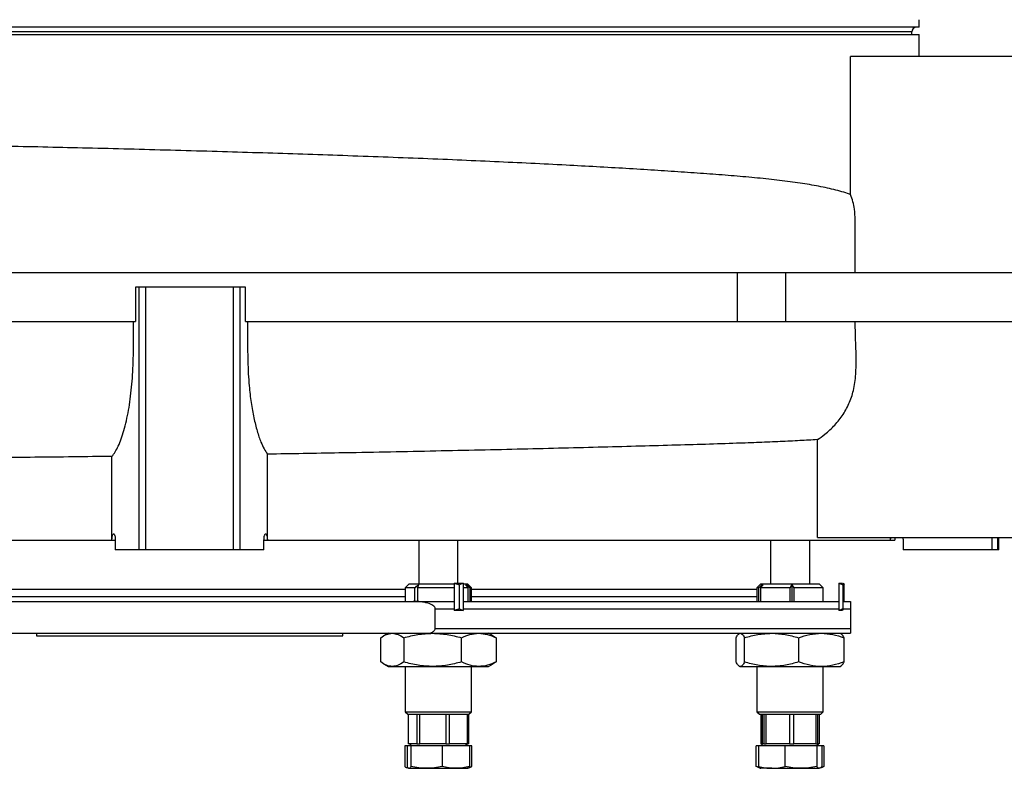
# Model space of a CAD drawing. Extents: x 215 to 1679, y 19 to 2093.
# Tile 2 of 13: x 493 to 895, y 152 to 457. Entities that reach past the tile are written whole.
import ezdxf

# ---------------------------------------------------------------- set-up
doc = ezdxf.new("R2010")
doc.units = 0
doc.layers.get('0').update_dxf_attribs({"linetype": 'CONTINUOUS'})

msp = doc.modelspace()

# ---------------------------------------------------------------- linework, layer by layer
at = {"color": 7, "linetype": 'CONTINUOUS'}
for p, q in [((860.29, 454.12), (265.29, 454.12)), ((860.29, 454.12), (860.29, 457.12)), ((265.29, 451.12), (860.29, 451.12)), ((857.29, 452.12), (268.29, 452.12)), ((857.29, 451.12), (857.29, 452.12)), ((860.29, 442.12), (860.29, 451.12)), ((832.33, 385.85), (832.33, 442.12)), ((912.13, 442.12), (832.33, 442.12)), ((422.96, 354.12), (786.02, 354.12)), ((786.02, 354.12), (805.77, 354.12)), ((786.02, 354.12), (786.02, 334.12)), ((805.77, 354.12), (1034.79, 354.12)), ((805.77, 354.12), (805.77, 334.12)), ((540.7, 348.12), (540.7, 334.12)), ((542.23, 348.12), (540.7, 348.12)), ((544.97, 348.12), (542.23, 348.12)), ((542.23, 241.12), (542.23, 348.12)), ((580.62, 348.12), (544.97, 348.12)), ((544.97, 241.12), (544.97, 348.12)), ((583.35, 348.12), (580.62, 348.12)), ((580.62, 241.12), (580.62, 348.12)), ((585.58, 348.12), (583.35, 348.12)), ((583.35, 241.12), (583.35, 348.12)), ((585.58, 334.12), (585.58, 348.12)), ((422.96, 334.12), (540.7, 334.12)), ((585.58, 334.12), (786.02, 334.12)), ((786.02, 334.12), (805.77, 334.12)), ((805.77, 334.12), (1034.79, 334.12)), ((818.79, 246.12), (818.79, 286.02)), ((531.1, 245.12), (531.1, 279.19)), ((594.49, 245.12), (594.49, 280.09)), ((383.15, 245.12), (531.1, 245.12)), ((531.1, 245.12), (532.48, 245.12)), ((532.49, 245.12), (532.49, 241.12)), ((593.1, 241.12), (593.1, 245.12)), ((593.1, 245.12), (594.49, 245.12)), ((594.49, 245.12), (848.54, 245.12)), ((656.2, 245.12), (656.2, 227.12)), ((672.2, 227.52), (672.2, 245.12)), ((799.62, 245.12), (799.62, 227.12)), ((815.62, 227.12), (815.62, 245.12)), ((818.79, 246.12), (912.13, 246.12)), ((848.54, 245.12), (848.54, 246.12)), ((848.54, 245.12), (850.29, 245.12)), ((853.72, 245.12), (853.72, 241.12)), ((890.09, 241.12), (890.09, 246.12)), ((892.31, 241.12), (892.31, 246.12)), ((892.79, 241.12), (892.79, 246.12)), ((542.23, 241.12), (532.49, 241.12)), ((544.97, 241.12), (542.23, 241.12)), ((580.62, 241.12), (544.97, 241.12)), ((583.35, 241.12), (580.62, 241.12)), ((593.1, 241.12), (583.35, 241.12)), ((890.09, 241.12), (853.72, 241.12)), ((892.31, 241.12), (890.09, 241.12)), ((892.79, 241.12), (892.31, 241.12)), ((474.8, 225.12), (562.79, 225.12)), ((562.79, 225.12), (650.7, 225.12)), ((652.2, 227.12), (650.7, 225.62)), ((650.7, 225.62), (650.7, 220.12)), ((654.65, 225.62), (650.7, 225.62)), ((664.2, 227.12), (652.2, 227.12)), ((654.65, 220.12), (654.65, 225.62)), ((656.07, 226.94), (655.76, 225.62)), ((670.63, 225.62), (655.76, 225.62)), ((655.76, 225.62), (655.76, 220.12)), ((670.63, 227.12), (664.2, 227.12)), ((670.63, 227.5), (674.39, 227.54)), ((670.63, 227.5), (670.63, 216.45)), ((670.63, 227.5), (672.89, 226.89)), ((674.39, 227.54), (672.89, 226.89)), ((672.89, 217.06), (672.89, 226.89)), ((674.39, 227.54), (674.39, 216.41)), ((676.2, 227.12), (674.39, 227.12)), ((676.43, 225.62), (674.39, 225.62)), ((675.23, 226.92), (675.79, 226.92)), ((676.43, 225.62), (675.23, 226.92)), ((675.79, 226.92), (676.99, 225.62)), ((675.79, 226.32), (675.79, 226.92)), ((677.7, 225.62), (676.2, 227.12)), ((676.43, 220.12), (676.43, 225.62)), ((677.7, 225.62), (676.99, 225.62)), ((676.99, 225.62), (676.99, 220.12)), ((677.7, 220.12), (677.7, 225.62)), ((677.7, 225.12), (794.12, 225.12)), ((795.62, 227.12), (794.12, 225.62)), ((794.12, 225.62), (794.12, 220.12)), ((794.93, 225.62), (794.12, 225.62)), ((794.93, 225.62), (796.12, 226.92)), ((794.93, 220.12), (794.93, 225.62)), ((796.71, 226.92), (795.52, 225.62)), ((807.6, 225.62), (795.52, 225.62)), ((795.52, 225.62), (795.52, 220.12)), ((819.62, 227.12), (795.62, 227.12)), ((796.12, 226.92), (796.71, 226.92)), ((796.12, 226.92), (796.12, 226.28)), ((807.6, 225.62), (808.28, 226.94)), ((807.6, 220.12), (807.6, 225.62)), ((808.28, 226.94), (809.1, 225.62)), ((808.28, 226.94), (808.28, 220.12)), ((821.12, 225.62), (809.1, 225.62)), ((809.1, 225.62), (809.1, 220.12)), ((821.12, 225.62), (819.62, 227.12)), ((821.12, 220.12), (821.12, 225.62)), ((827.49, 227.5), (829.06, 227.54)), ((827.49, 227.5), (827.49, 216.45)), ((827.49, 227.5), (829.33, 226.89)), ((829.06, 227.54), (829.33, 226.89)), ((829.3, 227.5), (829.64, 226.89)), ((829.33, 217.06), (829.33, 226.89)), ((829.64, 220.12), (829.64, 226.89)), ((474.8, 222.12), (562.79, 222.12)), ((562.79, 222.12), (650.7, 222.12)), ((677.7, 222.12), (794.12, 222.12)), ((471.63, 220.12), (653.95, 220.12)), ((662.92, 209.12), (662.92, 217.12)), ((662.92, 217.12), (670.63, 217.12)), ((672.89, 217.06), (670.63, 216.45)), ((672.89, 217.06), (674.39, 216.41)), ((674.39, 217.12), (827.49, 217.12)), ((829.33, 217.06), (829.06, 216.41)), ((829.3, 220.12), (832.29, 220.12)), ((829.36, 217.12), (832.29, 217.12)), ((832.29, 217.12), (832.29, 209.12)), ((674.39, 216.41), (670.63, 216.45)), ((829.06, 216.41), (827.49, 216.45)), ((662.92, 209.12), (832.29, 209.12)), ((464.88, 207.12), (660.71, 207.12)), ((500.29, 207.12), (500.29, 206.12)), ((500.29, 206.12), (562.79, 206.12)), ((562.79, 206.12), (625.29, 206.12)), ((625.29, 206.12), (625.29, 207.12)), ((640.69, 195.46), (640.69, 205.29)), ((643.7, 207.12), (641.82, 206.03)), ((650.11, 205.29), (650.11, 195.46)), ((660.71, 207.12), (832.29, 207.12)), ((673.63, 195.46), (673.63, 205.29)), ((686.59, 206.03), (684.7, 207.12)), ((687.72, 205.29), (686.55, 205.97)), ((687.72, 205.29), (687.72, 195.46)), ((785.6, 195.46), (785.6, 205.29)), ((787.12, 207.12), (786.84, 206.96)), ((789.09, 195.46), (789.09, 205.29)), ((811.11, 205.29), (811.11, 195.46)), ((828.4, 206.96), (828.12, 207.12)), ((829.64, 195.46), (829.64, 205.29)), ((641.81, 194.72), (643.7, 193.62)), ((643.7, 193.62), (645.4, 193.62)), ((645.4, 193.62), (661.87, 193.62)), ((650.7, 193.62), (650.7, 175.12)), ((661.87, 193.62), (680.68, 193.62)), ((677.7, 175.12), (677.7, 193.62)), ((680.68, 193.62), (684.7, 193.62)), ((684.7, 193.62), (686.59, 194.72)), ((686.55, 194.79), (687.72, 195.46)), ((786.84, 193.79), (787.12, 193.62)), ((787.12, 193.62), (787.34, 193.62)), ((787.34, 193.62), (800.1, 193.62)), ((794.12, 193.62), (794.12, 175.12)), ((800.1, 193.62), (820.38, 193.62)), ((820.38, 193.62), (828.12, 193.62)), ((821.12, 175.12), (821.12, 193.62)), ((828.12, 193.62), (828.4, 193.79)), ((650.7, 175.12), (651.7, 174.12)), ((650.7, 175.12), (655.19, 175.12)), ((651.7, 174.12), (676.7, 174.12)), ((651.95, 174.12), (651.95, 162.12)), ((652.05, 162.12), (652.05, 174.12)), ((652.07, 162.12), (652.07, 174.12)), ((655.19, 175.12), (677.7, 175.12)), ((655.43, 174.12), (655.43, 162.12)), ((656.66, 162.12), (656.66, 174.12)), ((667.21, 174.12), (667.21, 162.12)), ((668.79, 162.12), (668.79, 174.12)), ((675.99, 174.12), (675.99, 162.12)), ((676.34, 162.12), (676.34, 174.12)), ((676.45, 162.12), (676.45, 174.12)), ((676.45, 174.12), (676.45, 162.12)), ((676.7, 174.12), (677.7, 175.12)), ((794.12, 175.12), (795.12, 174.12)), ((794.12, 175.12), (808.35, 175.12)), ((795.12, 174.12), (820.12, 174.12)), ((795.75, 174.12), (795.75, 162.12)), ((796.26, 162.12), (796.26, 174.12)), ((796.34, 162.12), (796.34, 174.12)), ((796.93, 174.12), (796.93, 162.12)), ((797.84, 162.12), (797.84, 174.12)), ((807.45, 174.12), (807.45, 162.12)), ((808.35, 175.12), (821.12, 175.12)), ((809.11, 162.12), (809.11, 174.12)), ((818.15, 174.12), (818.15, 162.12)), ((818.9, 162.12), (818.9, 174.12)), ((819.5, 174.12), (819.5, 162.12)), ((820.12, 174.12), (821.12, 175.12)), ((650.5, 161.32), (650.5, 152.8)), ((651.49, 161.32), (650.5, 161.32)), ((651.49, 161.32), (651.49, 152.8)), ((653.07, 161.32), (651.49, 161.32)), ((652.05, 162.12), (651.95, 162.12)), ((652.07, 162.12), (652.05, 162.12)), ((653.02, 162.12), (652.07, 162.12)), ((652.96, 162.12), (652.5, 161.32)), ((654.47, 162.12), (653.02, 162.12)), ((653.07, 152.8), (653.07, 161.32)), ((665.78, 161.32), (653.07, 161.32)), ((655.43, 162.12), (654.47, 162.12)), ((655.43, 162.12), (656.66, 162.12)), ((659.65, 162.12), (656.66, 162.12)), ((664.22, 162.12), (659.65, 162.12)), ((667.21, 162.12), (664.22, 162.12)), ((665.78, 161.32), (665.78, 152.8)), ((676.91, 161.32), (665.78, 161.32)), ((667.21, 162.12), (668.79, 162.12)), ((670.83, 162.12), (668.79, 162.12)), ((673.95, 162.12), (670.83, 162.12)), ((675.99, 162.12), (673.95, 162.12)), ((675.91, 161.32), (675.45, 162.12)), ((675.99, 162.12), (676.34, 162.12)), ((676.45, 162.12), (676.34, 162.12)), ((676.91, 161.32), (676.91, 152.8)), ((677.91, 161.32), (676.91, 161.32)), ((677.91, 152.8), (677.91, 161.32)), ((793.85, 152.8), (793.85, 161.32)), ((794.73, 161.32), (793.85, 161.32)), ((794.73, 161.32), (794.73, 152.8)), ((805.58, 161.32), (794.73, 161.32)), ((795.75, 162.12), (796.26, 162.12)), ((796.38, 162.12), (795.91, 161.32)), ((796.34, 162.12), (796.26, 162.12)), ((796.38, 162.12), (796.34, 162.12)), ((796.76, 162.12), (796.38, 162.12)), ((796.93, 162.12), (796.76, 162.12)), ((796.93, 162.12), (797.84, 162.12)), ((800.56, 162.12), (797.84, 162.12)), ((804.73, 162.12), (800.56, 162.12)), ((807.45, 162.12), (804.73, 162.12)), ((805.58, 152.8), (805.58, 161.32)), ((818.47, 161.32), (805.58, 161.32)), ((807.45, 162.12), (809.11, 162.12)), ((811.67, 162.12), (809.11, 162.12)), ((815.59, 162.12), (811.67, 162.12)), ((818.15, 162.12), (815.59, 162.12)), ((818.15, 162.12), (818.9, 162.12)), ((818.47, 161.32), (818.47, 152.8)), ((820.51, 161.32), (818.47, 161.32)), ((819.33, 161.32), (818.87, 162.12)), ((819.5, 162.12), (818.9, 162.12)), ((820.51, 161.32), (820.51, 152.8)), ((821.39, 161.32), (820.51, 161.32)), ((821.39, 161.32), (821.39, 152.8)), ((676.69, 152.52), (677.91, 152.8)), ((677.1, 152.49), (677.91, 152.8)), ((795.02, 152.52), (793.85, 152.8)), ((794.54, 152.55), (793.85, 152.8)), ((651.29, 152.46), (652.2, 152.12)), ((652.28, 152.12), (659.42, 152.12)), ((659.42, 152.12), (671.35, 152.12)), ((671.35, 152.12), (676.2, 152.12)), ((676.2, 152.12), (677.11, 152.46)), ((794.53, 152.52), (795.62, 152.12)), ((800.16, 152.12), (795.62, 152.12)), ((800.16, 152.12), (812.02, 152.12)), ((812.02, 152.12), (819.49, 152.12))]:
    msp.add_line(p, q, dxfattribs=at)
for centre, radius, start in [((859.29, 452.12), 2, 90), ((852.79, 245.12), 2.5, 156.4218)]:
    msp.add_arc(centre, radius, start, 180, dxfattribs=at)
for points, knots in [([(832.33, 385.85), (832.17, 385.91), (829.99, 386.71), (825.53, 388.01), (818.47, 389.48), (810.74, 390.7), (802.33, 391.79), (793.27, 392.75), (783.71, 393.58), (773.7, 394.34), (763.28, 395.06), (752.31, 395.78), (740.79, 396.49), (728.76, 397.18), (715.83, 397.88), (701.97, 398.57), (687.16, 399.27), (671.83, 399.95), (656, 400.6), (639.71, 401.22), (623.33, 401.81), (606.92, 402.37), (590.54, 402.89), (573.91, 403.39), (557.08, 403.87), (540.12, 404.32), (523.38, 404.74), (506.94, 405.13), (490.83, 405.49), (474.78, 405.8), (458.86, 406.09), (443.12, 406.38), (427.92, 406.66), (413.29, 406.95), (399.27, 407.22), (385.61, 407.5), (372.38, 407.77), (359.65, 408.03), (347.69, 408.28), (336.52, 408.52), (326.16, 408.74), (316.42, 408.96), (307.38, 409.16), (299.08, 409.36), (291.71, 409.54), (285.26, 409.7), (279.73, 409.85), (275.02, 409.99), (271.18, 410.13), (268.24, 410.26), (266.32, 410.38), (265.36, 410.48), (265.39, 410.54), (265.41, 410.56)], [0, 0, 0, 0, 0.001435, 0.019378, 0.037338, 0.055287, 0.07367, 0.092065, 0.110449, 0.128377, 0.146316, 0.164244, 0.182566, 0.200898, 0.21922, 0.239729, 0.260255, 0.280764, 0.301871, 0.322994, 0.344101, 0.364594, 0.385102, 0.405595, 0.426684, 0.447791, 0.46888, 0.489359, 0.509855, 0.530334, 0.551409, 0.572501, 0.593576, 0.614049, 0.634538, 0.655011, 0.676079, 0.697164, 0.718232, 0.738707, 0.759198, 0.779673, 0.800744, 0.821831, 0.842901, 0.863374, 0.883862, 0.904334, 0.925401, 0.946485, 0.967552, 0.988023, 1, 1, 1, 1]), ([(834.18, 354.12), (834.18, 356.85), (834.19, 362.52), (834.14, 369.67), (834.23, 375.57), (834, 379.54), (833.31, 382.98), (832.66, 384.89), (832.33, 385.85)], [0, 0, 0, 0, 0.255369, 0.532253, 0.67112, 0.809542, 0.904176, 1, 1, 1, 1]), ([(531.1, 279.19), (531.55, 279.77), (532.45, 280.92), (533.72, 283.34), (534.92, 286.26), (536.03, 289.72), (537.03, 293.64), (537.89, 297.93), (538.6, 302.52), (539.16, 307.33), (539.58, 312.41), (539.82, 317.73), (539.91, 323.18), (539.91, 328.65), (539.9, 332.3), (539.89, 334.12)], [0, 0, 0, 0, 0.077578, 0.155386, 0.232944, 0.310679, 0.388674, 0.466388, 0.540963, 0.615791, 0.690356, 0.767366, 0.844705, 0.922444, 1, 1, 1, 1]), ([(586.42, 334.12), (586.42, 332.2), (586.42, 328.55), (586.43, 323.17), (586.5, 318.01), (586.68, 312.89), (587.08, 307.15), (587.82, 301.04), (588.92, 294.82), (590.28, 289.41), (591.7, 285.26), (593.12, 282.16), (594.03, 280.78), (594.49, 280.09)], [0, 0, 0, 0, 0.085368, 0.161673, 0.238248, 0.314371, 0.390055, 0.500815, 0.611605, 0.722102, 0.832632, 0.916311, 1, 1, 1, 1]), ([(818.79, 286.02), (819.8, 286.73), (822.3, 288.49), (825.91, 291.87), (829.39, 296.25), (832.08, 301.27), (833.86, 307.11), (834.56, 313.56), (834.63, 320.41), (834.31, 327.26), (834.22, 331.84), (834.18, 334.12)], [0, 0, 0, 0, 0.071232, 0.176563, 0.281777, 0.388104, 0.49431, 0.619962, 0.746256, 0.87331, 1, 1, 1, 1]), ([(818.79, 286.02), (816.43, 285.89), (811.71, 285.61), (803.74, 285.22), (795.16, 284.86), (785.07, 284.5), (773.26, 284.11), (759.54, 283.71), (744.92, 283.31), (729.5, 282.91), (713.34, 282.5), (696.47, 282.09), (678.98, 281.69), (660.93, 281.31), (642.47, 280.94), (625.15, 280.61), (609.14, 280.33), (599.37, 280.17), (594.49, 280.09)], [0, 0, 0, 0, 0.053208, 0.10649, 0.159771, 0.212979, 0.281114, 0.349481, 0.417927, 0.486294, 0.554428, 0.622589, 0.690983, 0.759456, 0.827851, 0.896012, 0.948006, 1, 1, 1, 1]), ([(531.1, 279.19), (529.79, 279.18), (523.2, 279.09), (511.39, 278.95), (495.79, 278.78), (480.24, 278.63), (464.82, 278.5), (449.56, 278.36), (435.01, 278.23), (421.21, 278.11), (408.09, 278), (395.34, 277.88), (387.21, 277.81), (383.15, 277.78)], [0, 0, 0, 0, 0.024427, 0.122593, 0.220836, 0.319003, 0.420022, 0.521123, 0.622142, 0.716068, 0.809994, 0.904997, 1, 1, 1, 1]), ([(531.1, 245.12), (531.11, 245.39), (531.12, 245.93), (531.23, 246.64), (531.39, 247.21), (531.6, 247.57), (531.84, 247.67), (532.08, 247.46), (532.29, 246.94), (532.43, 246.2), (532.48, 245.56), (532.49, 245.2), (532.49, 245.12)], [0, 0, 0, 0, 0.098368, 0.196656, 0.297805, 0.405542, 0.52008, 0.638702, 0.756327, 0.867997, 0.971962, 1, 1, 1, 1]), ([(593.1, 245.12), (593.11, 245.39), (593.12, 245.93), (593.23, 246.64), (593.39, 247.21), (593.6, 247.57), (593.84, 247.67), (594.08, 247.46), (594.29, 246.94), (594.44, 246.2), (594.48, 245.56), (594.49, 245.2), (594.49, 245.12)], [0, 0, 0, 0, 0.098523, 0.196975, 0.298161, 0.405723, 0.519995, 0.638522, 0.756332, 0.868286, 0.972324, 1, 1, 1, 1]), ([(848.54, 245.12), (848.55, 245.4), (848.57, 245.75), (848.75, 246.05), (848.79, 246.12)], [0, 0, 0, 0, 0.764497, 1, 1, 1, 1]), ([(853.5, 246.12), (853.59, 245.87), (853.71, 245.55), (853.72, 245.2), (853.72, 245.12)], [0, 0, 0, 0, 0.779642, 1, 1, 1, 1]), ([(662.92, 217.12), (662.91, 217.26), (662.87, 217.55), (662.55, 218.05), (661.61, 218.82), (659.67, 219.54), (656.96, 220.04), (654.96, 220.1), (653.95, 220.12)], [0, 0, 0, 0, 0.039629, 0.088983, 0.172741, 0.401224, 0.697323, 1, 1, 1, 1]), ([(653.95, 220.12), (658.99, 220.12), (664.62, 220.12), (670.06, 220.12), (670.63, 220.12)], [0, 0, 0, 0, 0.895138, 1, 1, 1, 1]), ([(674.39, 220.12), (677.46, 220.12), (685.51, 220.12), (698.13, 220.12), (712.3, 220.12), (726.03, 220.12), (739.29, 220.12), (752, 220.12), (764.08, 220.12), (775.48, 220.12), (786.13, 220.12), (796, 220.12), (805.02, 220.12), (813.23, 220.12), (820.44, 220.12), (825.18, 220.12), (827.25, 220.12), (827.49, 220.12)], [0, 0, 0, 0, 0.044232, 0.116384, 0.188539, 0.261667, 0.334798, 0.408425, 0.482054, 0.555681, 0.629311, 0.702439, 0.77557, 0.847723, 0.919877, 0.990614, 1, 1, 1, 1]), ([(832.29, 220.12), (832.29, 220.1), (832.29, 220.04), (832.29, 219.6), (832.29, 218.98), (832.29, 218.48), (832.29, 217.9), (832.29, 217.49), (832.29, 217.22), (832.29, 217.12)], [0, 0, 0, 0, 0.300527, 0.60621, 0.72699, 0.863802, 0.917649, 0.972063, 1, 1, 1, 1]), ([(660.71, 207.12), (661.21, 207.34), (661.89, 207.63), (662.58, 208.25), (662.88, 208.69), (662.91, 209), (662.92, 209.12)], [0, 0, 0, 0, 0.517323, 0.699881, 0.884244, 1, 1, 1, 1]), ([(832.29, 209.12), (832.29, 208.99), (832.29, 208.86), (832.29, 208.61), (832.29, 208.5), (832.29, 208.29), (832.29, 208.19), (832.29, 208.01), (832.29, 207.92), (832.29, 207.69), (832.29, 207.56), (832.29, 207.32), (832.29, 207.22), (832.29, 207.12)], [0, 0, 0, 0, 0.125, 0.125, 0.25, 0.25, 0.375, 0.375, 0.5, 0.5, 0.75, 0.75, 1, 1, 1, 1]), ([(640.69, 205.29), (641.45, 205.81), (643, 206.84), (644.59, 207.03), (645.4, 207.12)], [0, 0, 0, 0, 0.495458, 1, 1, 1, 1]), ([(645.4, 207.12), (646.19, 207.03), (647.79, 206.85), (649.33, 205.81), (650.11, 205.29)], [0, 0, 0, 0, 0.4945115, 1, 1, 1, 1]), ([(650.11, 205.29), (652.02, 205.81), (655.88, 206.84), (659.86, 207.03), (661.87, 207.12)], [0, 0, 0, 0, 0.49546, 1, 1, 1, 1]), ([(661.87, 207.12), (663.84, 207.03), (667.83, 206.85), (671.68, 205.81), (673.63, 205.29)], [0, 0, 0, 0, 0.494508, 1, 1, 1, 1]), ([(673.63, 205.29), (674.78, 205.81), (677.09, 206.84), (679.47, 207.03), (680.68, 207.12)], [0, 0, 0, 0, 0.495457, 1, 1, 1, 1]), ([(680.68, 207.12), (681.86, 207.03), (684.24, 206.85), (686.55, 205.81), (687.72, 205.29)], [0, 0, 0, 0, 0.494511, 1, 1, 1, 1]), ([(785.6, 205.29), (785.88, 205.83), (786.31, 206.63), (786.75, 206.81), (786.89, 206.87)], [0, 0, 0, 0, 0.665253, 1, 1, 1, 1]), ([(787.34, 207.12), (787.64, 207.03), (788.23, 206.85), (788.8, 205.81), (789.09, 205.29)], [0, 0, 0, 0, 0.49451, 1, 1, 1, 1]), ([(789.09, 205.29), (790.88, 205.81), (794.49, 206.84), (798.22, 207.03), (800.1, 207.12)], [0, 0, 0, 0, 0.49546, 1, 1, 1, 1]), ([(800.1, 207.12), (801.94, 207.03), (805.67, 206.85), (809.28, 205.81), (811.11, 205.29)], [0, 0, 0, 0, 0.494509, 1, 1, 1, 1]), ([(811.11, 205.29), (812.61, 205.81), (815.65, 206.84), (818.79, 207.03), (820.38, 207.12)], [0, 0, 0, 0, 0.495459, 1, 1, 1, 1]), ([(820.38, 207.12), (821.93, 207.03), (825.07, 206.85), (828.11, 205.81), (829.64, 205.29)], [0, 0, 0, 0, 0.49451, 1, 1, 1, 1]), ([(829.64, 205.29), (829.36, 205.83), (828.93, 206.63), (828.49, 206.81), (828.35, 206.87)], [0, 0, 0, 0, 0.665253, 1, 1, 1, 1]), ([(645.4, 193.62), (644.61, 193.72), (643.01, 193.9), (641.47, 194.93), (640.69, 195.46)], [0, 0, 0, 0, 0.49451, 1, 1, 1, 1]), ([(650.11, 195.46), (649.35, 194.94), (647.8, 193.91), (646.21, 193.72), (645.4, 193.62)], [0, 0, 0, 0, 0.495456, 1, 1, 1, 1]), ([(661.87, 193.62), (659.9, 193.72), (655.92, 193.9), (652.06, 194.93), (650.11, 195.46)], [0, 0, 0, 0, 0.494509, 1, 1, 1, 1]), ([(673.63, 195.46), (671.72, 194.94), (667.87, 193.91), (663.88, 193.72), (661.87, 193.62)], [0, 0, 0, 0, 0.49546, 1, 1, 1, 1]), ([(680.68, 193.62), (679.5, 193.72), (677.11, 193.9), (674.8, 194.93), (673.63, 195.46)], [0, 0, 0, 0, 0.49451, 1, 1, 1, 1]), ([(687.72, 195.46), (686.58, 194.94), (684.27, 193.91), (681.88, 193.72), (680.68, 193.62)], [0, 0, 0, 0, 0.495459, 1, 1, 1, 1]), ([(787.34, 193.62), (787.05, 193.72), (786.46, 193.9), (785.89, 194.93), (785.6, 195.46)], [0, 0, 0, 0, 0.494511, 1, 1, 1, 1]), ([(789.09, 195.46), (788.81, 194.94), (788.23, 193.91), (787.64, 193.72), (787.34, 193.62)], [0, 0, 0, 0, 0.495458, 1, 1, 1, 1]), ([(800.1, 193.62), (798.22, 193.62), (796.37, 193.8), (792.7, 194.44), (790.89, 194.9), (789.09, 195.46)], [0, 0, 0, 0, 0.5, 0.5, 1, 1, 1, 1]), ([(811.11, 195.46), (809.32, 194.94), (805.71, 193.91), (801.98, 193.72), (800.1, 193.62)], [0, 0, 0, 0, 0.495457, 1, 1, 1, 1]), ([(820.38, 193.62), (818.79, 193.62), (817.23, 193.8), (814.15, 194.44), (812.62, 194.9), (811.11, 195.46)], [0, 0, 0, 0, 0.5, 0.5, 1, 1, 1, 1]), ([(829.64, 195.46), (828.13, 194.9), (826.6, 194.44), (823.52, 193.8), (821.96, 193.62), (820.38, 193.62)], [0, 0, 0, 0, 0.5, 0.5, 1, 1, 1, 1]), ([(828.35, 193.87), (828.49, 193.93), (828.93, 194.11), (829.35, 194.91), (829.64, 195.46)], [0, 0, 0, 0, 0.3213, 1, 1, 1, 1]), ([(650.5, 152.8), (650.92, 152.59), (651.4, 152.35), (651.88, 152.29), (651.94, 152.28)], [0, 0, 0, 0, 0.875126, 1, 1, 1, 1]), ([(651.49, 152.8), (651.62, 152.61), (651.89, 152.23), (652.15, 152.16), (652.28, 152.12)], [0, 0, 0, 0, 0.498111, 1, 1, 1, 1]), ([(652.28, 152.12), (652.41, 152.16), (652.68, 152.23), (652.94, 152.61), (653.07, 152.8)], [0, 0, 0, 0, 0.4977804, 1, 1, 1, 1]), ([(659.42, 152.12), (658.36, 152.16), (656.23, 152.23), (654.13, 152.61), (653.07, 152.8)], [0, 0, 0, 0, 0.497778, 1, 1, 1, 1]), ([(665.78, 152.8), (664.73, 152.61), (662.63, 152.23), (660.49, 152.16), (659.42, 152.12)], [0, 0, 0, 0, 0.4981094, 1, 1, 1, 1]), ([(671.35, 152.12), (670.42, 152.16), (668.55, 152.23), (666.71, 152.61), (665.78, 152.8)], [0, 0, 0, 0, 0.497781, 1, 1, 1, 1]), ([(676.91, 152.8), (676, 152.61), (674.15, 152.23), (672.28, 152.16), (671.35, 152.12)], [0, 0, 0, 0, 0.4981149, 1, 1, 1, 1]), ([(676.91, 152.8), (676.78, 152.61), (676.52, 152.23), (676.26, 152.16), (676.13, 152.12)], [0, 0, 0, 0, 0.498113, 1, 1, 1, 1]), ([(794.73, 152.8), (795.63, 152.61), (797.42, 152.23), (799.24, 152.16), (800.16, 152.12)], [0, 0, 0, 0, 0.4981154, 1, 1, 1, 1]), ([(794.73, 152.8), (794.9, 152.61), (795.24, 152.23), (795.58, 152.16), (795.75, 152.12)], [0, 0, 0, 0, 0.498113, 1, 1, 1, 1]), ([(800.16, 152.12), (801.06, 152.16), (802.88, 152.23), (804.68, 152.61), (805.58, 152.8)], [0, 0, 0, 0, 0.497781, 1, 1, 1, 1]), ([(812.02, 152.12), (810.95, 152.16), (808.79, 152.23), (806.65, 152.61), (805.58, 152.8)], [0, 0, 0, 0, 0.497787, 1, 1, 1, 1]), ([(818.47, 152.8), (817.41, 152.61), (815.27, 152.23), (813.11, 152.16), (812.02, 152.12)], [0, 0, 0, 0, 0.498113, 1, 1, 1, 1]), ([(819.49, 152.12), (819.32, 152.16), (818.98, 152.23), (818.64, 152.61), (818.47, 152.8)], [0, 0, 0, 0, 0.497782, 1, 1, 1, 1]), ([(820.51, 152.8), (820.34, 152.61), (820, 152.23), (819.66, 152.16), (819.49, 152.12)], [0, 0, 0, 0, 0.498113, 1, 1, 1, 1]), ([(821.39, 152.8), (820.93, 152.58), (820.47, 152.36), (820, 152.3), (820, 152.3)], [0, 0, 0, 0, 0.983593, 1, 1, 1, 1])]:
    msp.add_open_spline(points, degree=3, knots=knots, dxfattribs=at)
for points in [[(654.65, 225.62), (655.12, 226.07), (655.59, 226.51), (656.07, 226.94)], [(829.33, 217.06), (828.72, 216.84), (828.11, 216.63), (827.49, 216.45)]]:
    msp.add_open_spline(points, degree=3, dxfattribs=at)

doc.saveas('drawing.dxf')
